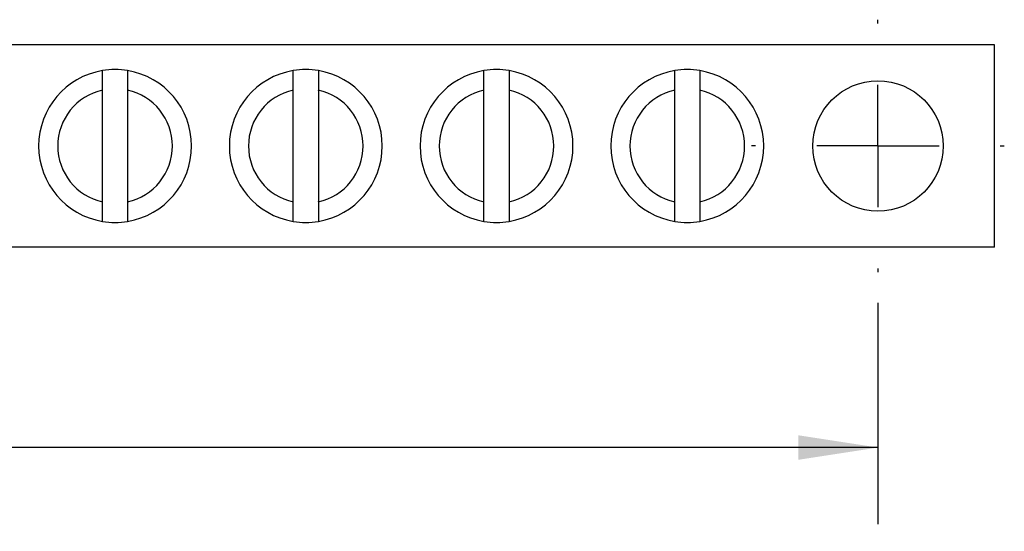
# Model space of a CAD drawing. Header units: inches. Extents: x 0.2 to 10.8, y 0.2 to 8.2.
# Tile 3 of 5: x 6.2 to 7.8, y 5.3 to 6.1. Entities that reach past the tile are written whole.
import ezdxf

# ---------------------------------------------------------------- set-up
doc = ezdxf.new("R2010")
doc.units = ezdxf.units.IN
doc.header["$MEASUREMENT"] = 0
doc.linetypes.add('CENTERX2', pattern=[0.8, 0.5, -0.1, 0.1, -0.1])
doc.layers.add('CENTER', color=40, linetype='CENTERX2')
doc.layers.add('DIMENSIONS', color=140, linetype='Continuous', lineweight=25)
doc.styles.add('SLDTEXTSTYLE0', font='TXT', dxfattribs={"width": 0.7})
doc.dimstyles.new('SLDDIMSTYLE2', dxfattribs={"dimtxt": 0.084961, "dimasz": 0.13, "dimexe": 0, "dimexo": 0.0625, "dimgap": 0.02124, "dimtad": 0, "dimtih": 1, "dimtoh": 1, "dimrnd": 1e-09, "dimzin": 12, "dimdsep": 46, "dimtxsty": 'SLDTEXTSTYLE0', "dimsah": 1, "dimcen": 0.09, "dimadec": 0, "dimazin": 3, "dimtfac": 1, "dimtofl": 0, "dimtmove": 0, "dimatfit": 3, "dimfxl": 0, "dimfrac": 2, "dimtolj": 1, "dimtzin": 12, "dimarcsym": 0})

# ---------------------------------------------------------------- blocks, each defined once
blk = doc.blocks.new('_D_7')
at = {"layer": 'DIMENSIONS'}
for p, q in [((1.0862, 5.6759), (1.0862, 5.3145)), ((7.6342, 5.6759), (7.6342, 5.3145)), ((1.0862, 5.4395), (4.1808, 5.4395)), ((4.2959, 5.4395), (4.2674, 5.4395)), ((4.2674, 5.4395), (4.2674, 5.3045)), ((4.619, 5.4395), (4.6476, 5.4395)), ((4.6476, 5.4395), (4.6476, 5.3045)), ((7.6342, 5.4395), (4.7342, 5.4395)), ((4.2674, 5.3045), (4.2959, 5.3045)), ((4.6476, 5.3045), (4.619, 5.3045))]:
    blk.add_line(p, q, dxfattribs=at)
for points in [[(1.0862, 5.4395), (1.2162, 5.4195), (1.2162, 5.4595)], [(7.6342, 5.4395), (7.5042, 5.4595), (7.5042, 5.4195)]]:
    blk.add_solid(points, dxfattribs=at)
at = {"layer": 'DIMENSIONS', "char_height": 0.08333, "attachment_point": 1, "style": 'SLDTEXTSTYLE0'}
for s, insert in [('6.55', (4.3312, 5.566)), ('166.3', (4.2959, 5.4119))]:
    blk.add_mtext(s, dxfattribs=dict(at, insert=insert))
blk = doc.blocks.new('SW_CENTERMARKSYMBOL_23')
at = {"layer": 'CENTER', "color": 0}
for p, q in [((0, 0.2), (0, 0.2065)), ((0, 0), (0, 0.1)), ((-0.2, 0), (-0.2065, 0)), ((0, 0), (-0.1, 0)), ((0, 0), (0, -0.1)), ((0, 0), (0.1, 0)), ((0.2, 0), (0.2065, 0)), ((0, -0.2), (0, -0.2065))]:
    blk.add_line(p, q, dxfattribs=at)

msp = doc.modelspace()

# ---------------------------------------------------------------- linework, layer by layer
for p, q in [((7.8248, 6.0977), (0.8956, 6.0977)), ((7.8248, 5.767), (7.8248, 6.0977)), ((6.3665, 5.8409), (6.3665, 6.0238)), ((6.4075, 6.0238), (6.4075, 5.8409)), ((6.6783, 5.8409), (6.6783, 6.0238)), ((6.7193, 6.0238), (6.7193, 5.8409)), ((6.9901, 5.8409), (6.9901, 6.0238)), ((7.0311, 6.0238), (7.0311, 5.8409)), ((7.3019, 5.8409), (7.3019, 6.0238)), ((7.3429, 6.0238), (7.3429, 5.8409)), ((7.8248, 5.767), (0.8956, 5.767))]:
    msp.add_line(p, q)
msp.add_circle((7.6342, 5.9324), 0.1065)
for centre, radius, start, end in [((6.387, 5.9324), 0.125, 99.4391, 260.5609), ((6.387, 5.9324), 0.125, 80.5609, 99.4391), ((6.387, 5.9324), 0.125, 279.4391, 80.5609), ((6.6988, 5.9324), 0.125, 99.4391, 260.5609), ((6.6988, 5.9324), 0.125, 80.5609, 99.4391), ((6.6988, 5.9324), 0.125, 279.4391, 80.5609), ((7.0106, 5.9324), 0.125, 99.4391, 260.5609), ((7.0106, 5.9324), 0.125, 80.5609, 99.4391), ((7.0106, 5.9324), 0.125, 279.4391, 80.5609), ((7.3224, 5.9324), 0.125, 99.4391, 260.5609), ((7.3224, 5.9324), 0.125, 80.5609, 99.4391), ((7.3224, 5.9324), 0.125, 279.4391, 80.5609), ((6.387, 5.9324), 0.0937, 102.6307, 257.3693), ((6.387, 5.9324), 0.0937, 282.6307, 77.3693), ((6.6988, 5.9324), 0.0937, 102.6307, 257.3693), ((6.6988, 5.9324), 0.0937, 282.6307, 77.3693), ((7.0106, 5.9324), 0.0937, 102.6307, 257.3693), ((7.0106, 5.9324), 0.0937, 282.6307, 77.3693), ((7.3224, 5.9324), 0.0937, 102.6307, 257.3693), ((7.3224, 5.9324), 0.0937, 282.6307, 77.3693), ((6.387, 5.9324), 0.125, 260.5609, 279.4391), ((6.6988, 5.9324), 0.125, 260.5609, 279.4391), ((7.0106, 5.9324), 0.125, 260.5609, 279.4391), ((7.3224, 5.9324), 0.125, 260.5609, 279.4391)]:
    msp.add_arc(centre, radius, start, end)
for points in [[(6.3665, 6.0238), (6.3665, 6.0345), (6.3665, 6.0451), (6.3665, 6.0557)], [(6.4075, 6.0557), (6.4075, 6.0451), (6.4075, 6.0345), (6.4075, 6.0238)], [(6.6783, 6.0238), (6.6783, 6.0345), (6.6783, 6.0451), (6.6783, 6.0557)], [(6.7193, 6.0557), (6.7193, 6.0451), (6.7193, 6.0345), (6.7193, 6.0238)], [(6.9901, 6.0238), (6.9901, 6.0345), (6.9901, 6.0451), (6.9901, 6.0557)], [(7.0311, 6.0557), (7.0311, 6.0451), (7.0311, 6.0345), (7.0311, 6.0238)], [(7.3019, 6.0238), (7.3019, 6.0345), (7.3019, 6.0451), (7.3019, 6.0557)], [(7.3429, 6.0557), (7.3429, 6.0451), (7.3429, 6.0345), (7.3429, 6.0238)], [(6.3665, 5.8091), (6.3665, 5.8196), (6.3665, 5.8302), (6.3665, 5.8409)], [(6.4075, 5.8409), (6.4075, 5.8302), (6.4075, 5.8196), (6.4075, 5.8091)], [(6.6783, 5.8091), (6.6783, 5.8196), (6.6783, 5.8302), (6.6783, 5.8409)], [(6.7193, 5.8409), (6.7193, 5.8302), (6.7193, 5.8196), (6.7193, 5.8091)], [(6.9901, 5.8091), (6.9901, 5.8196), (6.9901, 5.8302), (6.9901, 5.8409)], [(7.0311, 5.8409), (7.0311, 5.8302), (7.0311, 5.8196), (7.0311, 5.8091)], [(7.3019, 5.8091), (7.3019, 5.8196), (7.3019, 5.8302), (7.3019, 5.8409)], [(7.3429, 5.8409), (7.3429, 5.8302), (7.3429, 5.8196), (7.3429, 5.8091)]]:
    msp.add_open_spline(points, degree=3)

# ---------------------------------------------------------------- block references
at = {"layer": 'CENTER'}
msp.add_blockref('SW_CENTERMARKSYMBOL_23', (7.6342, 5.9324), dxfattribs=at)

# ---------------------------------------------------------------- dimensions: what is measured, and where the dimension line sits
at = {"layer": 'DIMENSIONS'}
dim = msp.add_linear_dim(base=(7.6342, 5.4395), p1=(1.0862, 5.7259), p2=(7.6342, 5.7259), dimstyle='SLDDIMSTYLE2', dxfattribs=at)
dim.commit()
dim.dimension.update_dxf_attribs({"geometry": '_D_7', "text_midpoint": (4.4575, 5.4395), "dimtype": 160})

doc.saveas('drawing.dxf')
